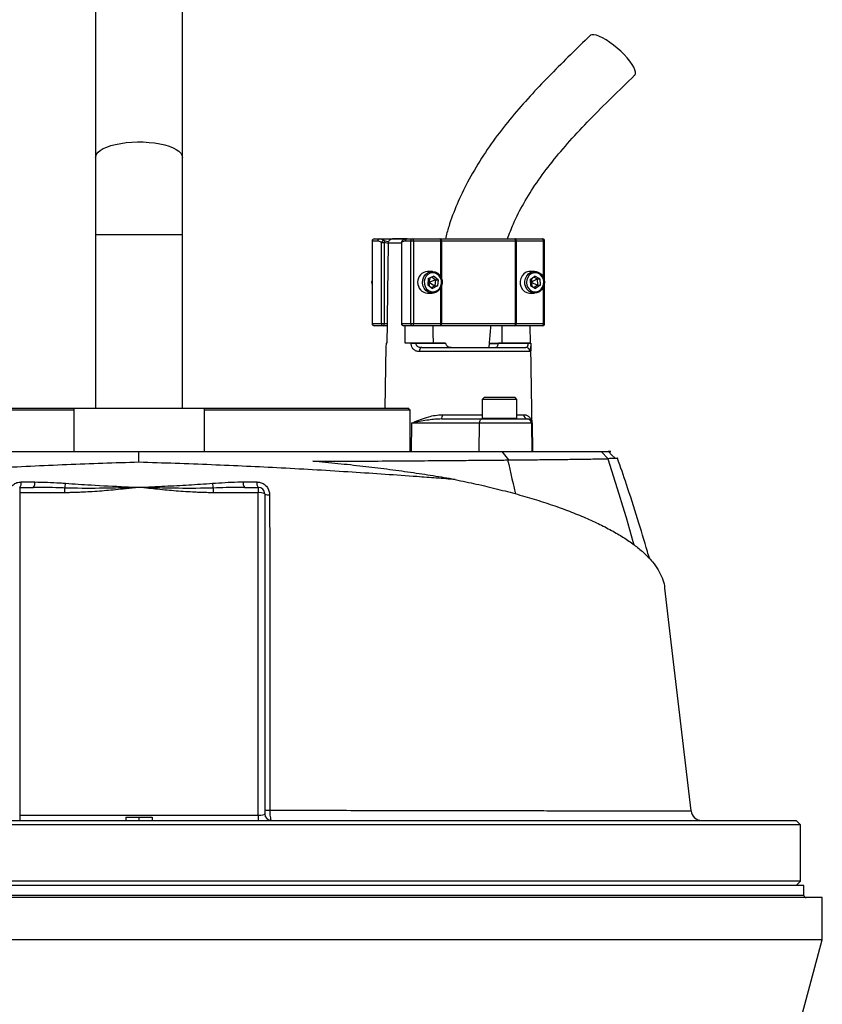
# Model space of a CAD drawing. Header units: millimetres. Extents: x 1417 to 2432, y 654 to 3299.
# Tile 5 of 6: x 1870 to 2240, y 2605 to 3058. Entities that reach past the tile are written whole.
import ezdxf

# ---------------------------------------------------------------- set-up
doc = ezdxf.new("R2010")
doc.units = ezdxf.units.MM

msp = doc.modelspace()

# ---------------------------------------------------------------- linework, layer by layer
at = {"color": 7, "linetype": 'Continuous', "lineweight": 25}
for p, q in [((1904.79, 3202.13), (1904.79, 2995.02)), ((1944.79, 2995.02), (1944.79, 3202.13)), ((1904.79, 2995.02), (1904.79, 2959.46)), ((1944.79, 2959.46), (1944.79, 2995.02)), ((1904.79, 2959.46), (1904.79, 2879.46)), ((1944.79, 2879.46), (1944.79, 2959.46)), ((2032.23, 2956.46), (2032.23, 2918.46)), ((2032.33, 2956.46), (2032.33, 2918.46)), ((2034.88, 2956.46), (2032.33, 2956.46)), ((2033.23, 2957.46), (2035.79, 2957.46)), ((2035.79, 2957.46), (2048.43, 2957.46)), ((2036.55, 2918.46), (2036.55, 2955.76)), ((2036.55, 2955.76), (2037.88, 2955.76)), ((2039.73, 2955.28), (2037.88, 2955.76)), ((2037.88, 2955.76), (2037.88, 2918.46)), ((2039.73, 2955.49), (2039.73, 2955.28)), ((2048.22, 2957.45), (2041.64, 2957.45)), ((2045.76, 2955.76), (2045.76, 2918.46)), ((2045.85, 2955.76), (2045.85, 2918.46)), ((2050.08, 2956.46), (2047.52, 2956.46)), ((2048.43, 2957.46), (2050.98, 2957.46)), ((2051.41, 2956.46), (2050.08, 2956.46)), ((2050.08, 2918.46), (2050.08, 2956.46)), ((2050.98, 2957.46), (2063.53, 2957.46)), ((2051.41, 2956.46), (2051.41, 2918.46)), ((2063.95, 2956.46), (2051.41, 2956.46)), ((2063.53, 2957.46), (2064.12, 2957.46)), ((2064.25, 2956.46), (2063.95, 2956.46)), ((2064.12, 2957.46), (2097.74, 2957.46)), ((2098.42, 2956.46), (2064.25, 2956.46)), ((2097.74, 2957.46), (2098.25, 2957.46)), ((2098.25, 2957.46), (2110.8, 2957.46)), ((2098.42, 2918.46), (2098.42, 2956.46)), ((2098.68, 2956.46), (2098.42, 2956.46)), ((2098.68, 2956.46), (2098.68, 2918.46)), ((2111.22, 2956.46), (2098.68, 2956.46)), ((2111.8, 2918.46), (2111.8, 2956.46)), ((2060.03, 2942.46), (2057.86, 2942.46)), ((2058.17, 2939.15), (2060.55, 2940.33)), ((2062.67, 2938.64), (2060.55, 2940.33)), ((2107.16, 2942.46), (2104.98, 2942.46)), ((2105.1, 2938.8), (2107.31, 2940.34)), ((2109.63, 2939), (2107.31, 2940.34)), ((2058.17, 2939.15), (2057.9, 2936.27)), ((2057.9, 2936.27), (2060.02, 2934.58)), ((2057.98, 2937.17), (2058.41, 2937.46)), ((2058.05, 2937.86), (2058.41, 2937.46)), ((2059.06, 2939.59), (2058.41, 2937.46)), ((2058.41, 2937.46), (2061.41, 2938.64)), ((2058.41, 2937.46), (2058.62, 2935.7)), ((2058.41, 2937.46), (2061.14, 2935.77)), ((2061.14, 2935.77), (2059.53, 2934.97)), ((2059.77, 2939.94), (2061.41, 2938.64)), ((2062.41, 2935.77), (2060.02, 2934.58)), ((2061.41, 2938.64), (2061.14, 2935.77)), ((2061.14, 2935.77), (2062.41, 2935.77)), ((2061.41, 2938.64), (2062.67, 2938.64)), ((2062.67, 2938.64), (2062.41, 2935.77)), ((2105.1, 2938.8), (2105.2, 2935.91)), ((2105.14, 2937.77), (2105.54, 2937.46)), ((2105.16, 2937.09), (2105.54, 2937.46)), ((2105.2, 2935.91), (2107.52, 2934.57)), ((2105.87, 2939.33), (2105.54, 2937.46)), ((2105.54, 2937.46), (2108.36, 2939)), ((2105.54, 2937.46), (2106.04, 2935.43)), ((2105.54, 2937.46), (2108.46, 2936.11)), ((2106.73, 2939.94), (2108.36, 2939)), ((2108.46, 2936.11), (2106.83, 2934.97)), ((2109.73, 2936.11), (2107.52, 2934.57)), ((2108.36, 2939), (2109.63, 2939)), ((2108.36, 2939), (2108.46, 2936.11)), ((2108.46, 2936.11), (2109.73, 2936.11)), ((2109.63, 2939), (2109.73, 2936.11)), ((2057.86, 2932.46), (2060.03, 2932.46)), ((2104.98, 2932.46), (2107.16, 2932.46)), ((2032.33, 2918.46), (2036.55, 2918.46)), ((2037.46, 2917.46), (2033.23, 2917.46)), ((2036.55, 2918.46), (2037.88, 2918.46)), ((2039.1, 2917.46), (2037.46, 2917.46)), ((2037.88, 2918.46), (2039.12, 2918.46)), ((2039.12, 2918.46), (2038.97, 2909.46)), ((2045.85, 2918.46), (2050.08, 2918.46)), ((2050.98, 2917.46), (2046.76, 2917.46)), ((2047.42, 2909.46), (2047.55, 2917.46)), ((2050.08, 2918.46), (2051.41, 2918.46)), ((2063.53, 2917.46), (2050.98, 2917.46)), ((2051.41, 2918.46), (2063.95, 2918.46)), ((2064.12, 2917.46), (2063.53, 2917.46)), ((2063.95, 2918.46), (2064.25, 2918.46)), ((2097.74, 2917.46), (2064.12, 2917.46)), ((2064.25, 2918.46), (2098.42, 2918.46)), ((2098.25, 2917.46), (2097.74, 2917.46)), ((2110.8, 2917.46), (2098.25, 2917.46)), ((2098.42, 2918.46), (2098.68, 2918.46)), ((2098.68, 2918.46), (2111.22, 2918.46)), ((2104.93, 2917.46), (2105.07, 2909.46)), ((2038.68, 2909.46), (2038.68, 2909.42)), ((2038.97, 2909.46), (2038.68, 2909.46)), ((2050.23, 2909.46), (2047.42, 2909.46)), ((2050.23, 2909.42), (2050.23, 2909.46)), ((2052.38, 2909.46), (2052.38, 2909.42)), ((2066.09, 2909.46), (2052.38, 2909.46)), ((2052.38, 2909.42), (2066.09, 2909.42)), ((2066.09, 2909.46), (2066.09, 2909.42)), ((2090.44, 2909.09), (2086.46, 2909.09)), ((2090.49, 2909.42), (2090.49, 2909.46)), ((2104.2, 2909.46), (2090.49, 2909.46)), ((2090.49, 2909.42), (2104.2, 2909.42)), ((2104.2, 2909.42), (2104.2, 2909.46)), ((2105.35, 2909.42), (2105.35, 2909.46)), ((2038.65, 2907.81), (2038.16, 2879.46)), ((2105.14, 2905.49), (2054.03, 2905.49)), ((2055.1, 2907.46), (2103.16, 2907.46)), ((2077.04, 2907.58), (2077.04, 2907.46)), ((2079.66, 2907.46), (2079.66, 2907.58)), ((2081, 2907.58), (2081, 2907.46)), ((2082.52, 2907.58), (2082.52, 2907.46)), ((2084.83, 2907.46), (2084.83, 2907.58)), ((2106.23, 2859.46), (2105.38, 2907.81)), ((2084.03, 2884.46), (2083.03, 2883.46)), ((2083.03, 2883.46), (2083.03, 2874.86)), ((2094.42, 2883.46), (2083.03, 2883.46)), ((2084.03, 2884.46), (2093.99, 2884.46)), ((2093.99, 2884.46), (2098.03, 2884.46)), ((2099.03, 2883.46), (2094.42, 2883.46)), ((2099.03, 2883.46), (2098.03, 2884.46)), ((2099.03, 2874.86), (2099.03, 2883.46)), ((1805.29, 2879.46), (1894.79, 2879.46)), ((1894.79, 2878.46), (1805.31, 2878.46)), ((1894.79, 2879.46), (1894.79, 2859.46)), ((1894.79, 2879.46), (1954.79, 2879.46)), ((1954.79, 2879.46), (2048.79, 2879.46)), ((1954.79, 2879.46), (1954.79, 2859.46)), ((2049.79, 2878.46), (1954.79, 2878.46)), ((2049.79, 2878.46), (2048.79, 2879.46)), ((2049.79, 2859.46), (2049.79, 2878.46)), ((2050.34, 2872.49), (2050.2, 2859.46)), ((2081.66, 2872.49), (2050.34, 2872.49)), ((2064.2, 2874.46), (2082.93, 2874.46)), ((2081.66, 2872.49), (2081.51, 2859.46)), ((2105.74, 2872.49), (2081.66, 2872.49)), ((2082.93, 2874.46), (2103.74, 2874.46)), ((2103.74, 2874.46), (2103.89, 2874.46)), ((2105.74, 2872.49), (2105.96, 2859.46)), ((2106, 2872.49), (2105.74, 2872.49)), ((2106, 2872.49), (2106.23, 2859.46)), ((1924.75, 2854.51), (1924.75, 2859.46)), ((2095.25, 2855.59), (2092.18, 2859.46)), ((2141.09, 2856.17), (2137.86, 2859.46)), ((2094.7, 2855.58), (2095.25, 2855.59)), ((2141.09, 2856.17), (2140.91, 2856.16)), ((1870.48, 2845.46), (1876.76, 2845.46)), ((1972.83, 2845.46), (1979.11, 2845.46)), ((1869.79, 2842.97), (1869.79, 2840.49)), ((1869.79, 2842.97), (1876.15, 2842.97)), ((1869.79, 2840.49), (1869.79, 2691.93)), ((1890.53, 2840.49), (1869.79, 2840.49)), ((1890.53, 2840.49), (1890.53, 2842.66)), ((1959.06, 2842.66), (1959.06, 2840.49)), ((1979.79, 2840.49), (1959.06, 2840.49)), ((1973.43, 2842.97), (1979.79, 2842.97)), ((1979.79, 2842.97), (1979.79, 2840.49)), ((1979.79, 2691.93), (1979.79, 2840.49)), ((1982.79, 2839.97), (1982.79, 2692.46)), ((1869.79, 2691.93), (1979.79, 2691.93)), ((1869.79, 2691.93), (1869.79, 2689.46)), ((1918.79, 2690.96), (1918.79, 2689.46)), ((1918.79, 2690.96), (1924.79, 2690.96)), ((1924.79, 2690.96), (1924.79, 2689.46)), ((1924.79, 2690.96), (1930.79, 2690.96)), ((1930.79, 2690.96), (1930.79, 2689.46)), ((1979.79, 2691.93), (1979.79, 2689.46)), ((2229.79, 2687.46), (1619.79, 2687.46)), ((1621.79, 2689.46), (2227.79, 2689.46)), ((2229.79, 2687.46), (2227.79, 2689.46)), ((2229.79, 2661.46), (2229.79, 2687.46)), ((1924.79, 2659.46), (1618.29, 2659.46)), ((2229.79, 2661.46), (1619.79, 2661.46)), ((2231.29, 2659.46), (1924.79, 2659.46)), ((2227.79, 2659.46), (2229.79, 2661.46)), ((2231.29, 2654.96), (2231.29, 2659.46)), ((1924.79, 2653.96), (1609.79, 2653.96)), ((2239.79, 2653.96), (1924.79, 2653.96)), ((2239.79, 2634.46), (2239.79, 2653.96)), ((1924.79, 2634.46), (1609.79, 2634.46)), ((2239.79, 2634.46), (1924.79, 2634.46)), ((2182, 2419.97), (2239.79, 2634.46))]:
    msp.add_line(p, q, dxfattribs=at)
at = {"color": 1, "linetype": 'Continuous', "lineweight": 25}
for p, q in [((1904.79, 2959.46), (1944.79, 2959.46)), ((2032.33, 2956.46), (2032.23, 2956.46)), ((2037.77, 2956.68), (2039.85, 2956.07)), ((2045.76, 2955.49), (2039.73, 2955.49)), ((2045.76, 2955.76), (2045.85, 2955.76)), ((2063.95, 2939.97), (2063.95, 2956.46)), ((2064.25, 2956.46), (2064.25, 2939.29)), ((2111.22, 2939.67), (2111.22, 2956.46)), ((2111.8, 2956.46), (2111.22, 2956.46)), ((2064.25, 2935.63), (2064.25, 2918.46)), ((2063.95, 2918.46), (2063.95, 2934.95)), ((2111.22, 2918.46), (2111.22, 2935.24)), ((2032.23, 2918.46), (2032.33, 2918.46)), ((2045.76, 2918.46), (2045.85, 2918.46)), ((2111.22, 2918.46), (2111.8, 2918.46)), ((2086.41, 2909.42), (2090.64, 2909.42)), ((2064.63, 2876.42), (2083.03, 2876.42)), ((2083.03, 2874.86), (2094.42, 2874.86)), ((2094.42, 2874.86), (2099.03, 2874.86)), ((2099.03, 2876.42), (2102.12, 2876.42)), ((1924.79, 2654.96), (1618.29, 2654.96)), ((2231.29, 2654.96), (1924.79, 2654.96))]:
    msp.add_line(p, q, dxfattribs=at)
at = {"color": 7, "linetype": 'Continuous', "lineweight": 25, "flags": 128}
for points in [[(2153.25, 3032.83), (2153.32, 3032.89), (2153.61, 3033.5), (2153.63, 3034.32), (2153.38, 3035.34), (2152.85, 3036.53), (2152.07, 3037.87), (2151.06, 3039.31), (2149.84, 3040.82), (2148.43, 3042.35), (2146.89, 3043.88), (2145.25, 3045.36), (2143.55, 3046.75), (2141.83, 3048.02), (2140.14, 3049.13), (2138.53, 3050.06), (2137.03, 3050.77), (2135.69, 3051.26), (2134.54, 3051.51), (2133.6, 3051.51), (2132.91, 3051.26), (2132.72, 3051.11)], [(2039.73, 2955.28), (2039.16, 2921.07), (2039.12, 2918.46)], [(2051.41, 2956.46), (2051.4, 2956.65), (2051.37, 2956.84), (2051.34, 2957.01), (2051.28, 2957.16), (2051.22, 2957.29), (2051.15, 2957.38), (2051.07, 2957.44), (2050.98, 2957.46)], [(2063.95, 2956.46), (2063.94, 2956.65), (2063.92, 2956.84), (2063.88, 2957.01), (2063.83, 2957.16), (2063.76, 2957.29), (2063.69, 2957.38), (2063.61, 2957.44), (2063.53, 2957.46)], [(2098.68, 2956.46), (2098.67, 2956.65), (2098.64, 2956.84), (2098.61, 2957.01), (2098.55, 2957.16), (2098.49, 2957.29), (2098.42, 2957.38), (2098.34, 2957.44), (2098.25, 2957.46)], [(2111.22, 2956.46), (2111.21, 2956.65), (2111.19, 2956.84), (2111.15, 2957.01), (2111.1, 2957.16), (2111.03, 2957.29), (2110.96, 2957.38), (2110.88, 2957.44), (2110.8, 2957.46)], [(2064.54, 2936.95), (2064.25, 2935.62), (2063.64, 2934.44), (2062.77, 2933.47), (2061.7, 2932.81), (2060.5, 2932.48), (2059.26, 2932.53), (2058.09, 2932.94), (2057.06, 2933.69), (2056.24, 2934.71), (2055.71, 2935.94), (2055.5, 2937.28), (2055.63, 2938.64), (2056.08, 2939.91), (2056.83, 2940.99), (2057.81, 2941.81), (2058.96, 2942.31), (2060.19, 2942.45), (2061.4, 2942.22), (2062.52, 2941.64), (2063.45, 2940.74), (2064.12, 2939.6), (2064.5, 2938.31), (2064.54, 2936.95)], [(2064.25, 2937.01), (2064.21, 2938.26), (2063.84, 2939.45), (2063.19, 2940.47), (2062.3, 2941.25), (2061.25, 2941.72), (2060.12, 2941.85), (2059.01, 2941.62), (2058, 2941.06), (2057.17, 2940.2), (2056.59, 2939.12), (2056.32, 2937.9), (2056.37, 2936.65), (2056.73, 2935.47), (2057.38, 2934.44), (2058.27, 2933.66), (2059.32, 2933.19), (2060.45, 2933.06), (2061.56, 2933.29), (2062.58, 2933.85), (2063.4, 2934.71), (2063.98, 2935.79), (2064.25, 2937.01)], [(2104.98, 2942.46), (2104.5, 2942.43), (2103.3, 2942.1), (2102.23, 2941.42), (2101.36, 2940.46), (2100.76, 2939.27), (2100.47, 2937.94), (2100.52, 2936.58), (2100.9, 2935.28), (2101.58, 2934.15), (2102.52, 2933.26), (2103.64, 2932.68), (2104.85, 2932.46), (2104.98, 2932.46)], [(2111.69, 2937.65), (2111.57, 2936.3), (2111.12, 2935.03), (2110.38, 2933.94), (2109.4, 2933.11), (2108.26, 2932.6), (2107.03, 2932.46), (2105.81, 2932.68), (2104.7, 2933.26), (2103.76, 2934.15), (2103.08, 2935.28), (2102.7, 2936.58), (2102.65, 2937.94), (2102.94, 2939.27), (2103.54, 2940.46), (2104.4, 2941.42), (2105.48, 2942.1), (2106.67, 2942.43), (2107.91, 2942.39), (2109.08, 2941.98), (2110.12, 2941.24), (2110.94, 2940.22), (2111.47, 2938.99), (2111.69, 2937.65)], [(2111.4, 2937.63), (2111.19, 2938.86), (2110.68, 2939.98), (2109.9, 2940.89), (2108.93, 2941.53), (2107.83, 2941.83), (2106.69, 2941.78), (2105.62, 2941.38), (2104.69, 2940.66), (2103.98, 2939.69), (2103.55, 2938.53), (2103.43, 2937.28), (2103.64, 2936.05), (2104.15, 2934.93), (2104.92, 2934.02), (2105.9, 2933.38), (2107, 2933.08), (2108.14, 2933.13), (2109.21, 2933.53), (2110.14, 2934.25), (2110.85, 2935.23), (2111.28, 2936.38), (2111.4, 2937.63)], [(2037.46, 2917.46), (2037.54, 2917.48), (2037.62, 2917.53), (2037.69, 2917.62), (2037.76, 2917.75), (2037.81, 2917.9), (2037.85, 2918.07), (2037.87, 2918.26), (2037.88, 2918.46)], [(2050.98, 2917.46), (2051.07, 2917.48), (2051.15, 2917.53), (2051.22, 2917.62), (2051.28, 2917.75), (2051.34, 2917.9), (2051.37, 2918.07), (2051.4, 2918.26), (2051.41, 2918.46)], [(2060.51, 2909.46), (2060.42, 2914.22), (2060.36, 2917.46)], [(2063.53, 2917.46), (2063.61, 2917.48), (2063.69, 2917.53), (2063.76, 2917.62), (2063.83, 2917.75), (2063.88, 2917.9), (2063.92, 2918.07), (2063.94, 2918.26), (2063.95, 2918.46)], [(2092.12, 2917.46), (2092.06, 2914.22), (2091.98, 2909.46)], [(2098.25, 2917.46), (2098.34, 2917.48), (2098.42, 2917.53), (2098.49, 2917.62), (2098.55, 2917.75), (2098.61, 2917.9), (2098.64, 2918.07), (2098.67, 2918.26), (2098.68, 2918.46)], [(2110.8, 2917.46), (2110.88, 2917.48), (2110.96, 2917.53), (2111.03, 2917.62), (2111.1, 2917.75), (2111.15, 2917.9), (2111.19, 2918.07), (2111.21, 2918.26), (2111.22, 2918.46)], [(2055.1, 2907.46), (2054.9, 2907.42), (2054.7, 2907.31), (2054.51, 2907.13), (2054.35, 2906.88), (2054.22, 2906.59), (2054.12, 2906.25), (2054.05, 2905.88), (2054.03, 2905.49)], [(2082.93, 2874.46), (2082.69, 2874.42), (2082.45, 2874.31), (2082.23, 2874.13), (2082.04, 2873.88), (2081.88, 2873.59), (2081.76, 2873.25), (2081.69, 2872.88), (2081.66, 2872.49)], [(2144.11, 2856.49), (2142.81, 2857.8), (2141.16, 2859.46)], [(2179.27, 2693.89), (2169.83, 2774.16), (2167.2, 2796.5)]]:
    msp.add_lwpolyline(points, dxfattribs=at)
at = {"color": 1, "linetype": 'Continuous', "lineweight": 25, "flags": 128}
for points in [[(1904.79, 2995.02), (1904.84, 2995.49), (1905.19, 2996.44), (1905.9, 2997.35), (1906.94, 2998.23), (1908.3, 2999.04), (1909.96, 2999.79), (1911.88, 3000.45), (1914.03, 3001.01), (1916.37, 3001.47), (1918.87, 3001.81), (1921.47, 3002.03), (1924.12, 3002.13), (1926.79, 3002.1), (1929.43, 3001.94), (1931.98, 3001.66), (1934.4, 3001.26), (1936.66, 3000.75), (1938.7, 3000.13), (1940.49, 2999.43), (1942, 2998.64), (1943.21, 2997.8), (1944.08, 2996.9), (1944.61, 2995.97), (1944.79, 2995.02)], [(2094.7, 2855.58), (2095.21, 2853.43), (2095.72, 2851.28), (2096.23, 2849.12), (2096.73, 2846.96), (2097.22, 2844.8), (2097.71, 2842.63), (2098.2, 2840.47), (2098.3, 2840.01)], [(2140.91, 2856.16), (2142.66, 2850.76), (2144.37, 2845.34), (2146.05, 2839.9), (2147.7, 2834.46), (2149.31, 2829), (2150.9, 2823.54), (2152.44, 2818.06), (2152.86, 2816.57)]]:
    msp.add_lwpolyline(points, dxfattribs=at)
at = {"color": 7, "linetype": 'Continuous', "lineweight": 25}
for centre, radius, start, end in [((2033.23, 2956.46), 1, 90, 180), ((2033.28, 2956.5), 0.956, 92.9426, 182.6806), ((2035.84, 2956.5), 0.956, 92.9431, 182.6805), ((2037.63, 2955.6), 1.09, 82.4596, 171.7377), ((2036.78, 2956.09), 1.16, 343.1212, 30.4627), ((2046.76, 2955.75), 1, 130.9851, 180), ((2048.48, 2956.5), 0.956, 92.9431, 182.6805), ((2051.03, 2956.5), 0.956, 92.9435, 182.6801), ((2062.16, 2956.7), 2.1, 353.2763, 21.0124), ((2097.54, 2956.59), 0.888, 351.2747, 77.1173), ((2110.8, 2956.46), 1, 0, 90), ((2058.24, 2937.46), 5.02, 94.4396, 265.5604), ((2035.33, 2937.46), 3.29, 160.5633, 199.4367), ((2033.23, 2918.46), 1, 180, 270), ((2033.28, 2918.41), 0.956, 177.3194, 267.0574), ((2037.51, 2918.41), 0.956, 177.3195, 267.0569), ((2046.76, 2918.46), 1, 180, 270), ((2046.81, 2918.41), 0.956, 177.3195, 267.0569), ((2051.03, 2918.41), 0.956, 177.3199, 267.0565), ((2062.16, 2918.21), 2.1, 338.9876, 6.7237), ((2097.54, 2918.32), 0.888, 282.8827, 8.7253), ((2110.8, 2918.46), 1, 270, 0), ((2051.3, 2824.5), 84.93, 89.274, 90.726), ((2104.77, 2889.52), 19.91, 88.3383, 91.6617), ((2103.15, 2905.46), 1.99, 0.7602, 89.7596), ((2062.06, 2875.96), 2.61, 324.852, 10.1665), ((2083.43, 2874.86), 0.4, 180, 270), ((2098.63, 2874.86), 0.4, 270, 0), ((2104.01, 2876.35), 1.89, 177.7081, 266.4721), ((2103.74, 2872.46), 2, 1.008, 89.992), ((1867.42, 2844.96), 3.1, 320.0294, 9.225), ((1873.44, 2844.95), 3.36, 323.9341, 8.7043), ((1881.65, 2845.53), 9.33, 342.0889, 355.6988), ((1967.94, 2845.53), 9.33, 184.3012, 197.9111), ((1976.15, 2844.95), 3.36, 171.2957, 216.0659), ((1982.17, 2844.96), 3.1, 170.775, 219.9706), ((1979.79, 2839.97), 3, 0, 90), ((1980.52, 2835.78), 4.76, 61.5149, 98.783), ((1984.6, 2842.82), 3.38, 237.6502, 277.3947), ((1984.6, 2703.36), 9.2, 258.6638, 272.9935), ((1985.79, 2692.46), 3, 180, 270), ((2184.24, 2694.46), 5, 186.2771, 269.719), ((2232.29, 2654.96), 1, 180, 270)]:
    msp.add_arc(centre, radius, start, end, dxfattribs=at)
at = {"color": 1, "linetype": 'Continuous', "lineweight": 25}
msp.add_arc((2046.66, 2955.91), 0.818, 133.6409, 190.7583, dxfattribs=at)
at = {"color": 7, "linetype": 'Continuous', "lineweight": 25}
msp.add_ellipse((1979.79, 2692.46), major_axis=(3, 0), ratio=0.173648, start_param=4.712389, end_param=6.283185, dxfattribs=at)
for points, knots in [([(2132.72, 3051.11), (2129.69, 3048.17), (2123.65, 3042.31), (2114.74, 3033.43), (2106.08, 3024.37), (2097.74, 3015), (2089.85, 3005.15), (2082.59, 2994.73), (2076.38, 2984.16), (2071.34, 2973.59), (2067.94, 2964.82), (2066.5, 2959.34), (2066.01, 2957.46)], [0, 0, 0, 0, 0.1105601, 0.2199284, 0.3286815, 0.4372762, 0.5458159, 0.6545726, 0.7635891, 0.8581814, 0.9512749, 1, 1, 1, 1]), ([(2094.66, 2957.45), (2095.53, 2959.79), (2097.64, 2965.46), (2102.16, 2974.12), (2108.15, 2983.63), (2115.31, 2993.19), (2123.54, 3002.85), (2132.73, 3012.65), (2142.74, 3022.66), (2149.69, 3029.38), (2153.25, 3032.83)], [0, 0, 0, 0, 0.075272, 0.182926, 0.298024, 0.421459, 0.553636, 0.694484, 0.84354, 1, 1, 1, 1]), ([(2036.55, 2955.76), (2036.53, 2955.78), (2036, 2956.23), (2035.43, 2956.35), (2034.88, 2956.46)], [0, 0, 0, 0, 0.043981, 1, 1, 1, 1]), ([(2035.79, 2957.46), (2036.1, 2957.43), (2036.77, 2957.37), (2037.42, 2956.92), (2037.77, 2956.68)], [0, 0, 0, 0, 0.458113, 1, 1, 1, 1]), ([(2039.73, 2955.49), (2039.74, 2955.57), (2039.75, 2955.87), (2039.91, 2956.37), (2040.28, 2956.91), (2040.8, 2957.29), (2041.29, 2957.45), (2041.59, 2957.45), (2041.68, 2957.45)], [0, 0, 0, 0, 0.07634, 0.2794697, 0.4823324, 0.6907844, 0.9096319, 1, 1, 1, 1]), ([(2047.52, 2956.46), (2047.24, 2956.43), (2046.67, 2956.37), (2046.13, 2955.96), (2045.85, 2955.76)], [0, 0, 0, 0, 0.492263, 1, 1, 1, 1]), ([(2048.41, 2957.45), (2048.37, 2957.45), (2048.01, 2957.47), (2047.33, 2957.28), (2046.6, 2956.94), (2046.23, 2956.59), (2046.11, 2956.48)], [0, 0, 0, 0, 0.050094, 0.437984, 0.830712, 1, 1, 1, 1]), ([(2086.22, 2907.46), (2086.28, 2908.3), (2086.53, 2911.49), (2086.79, 2914.84), (2087.04, 2917.34), (2087.05, 2917.5)], [0, 0, 0, 0, 0.252849, 0.951019, 1, 1, 1, 1]), ([(2038.68, 2909.42), (2038.67, 2908.99), (2038.66, 2908.41), (2038.65, 2907.94), (2038.65, 2907.81)], [0, 0, 0, 0, 0.733163, 1, 1, 1, 1]), ([(2050.23, 2909.46), (2050.41, 2909.46), (2050.78, 2909.46), (2051.46, 2909.46), (2052, 2909.46), (2052.29, 2909.46), (2052.38, 2909.46)], [0, 0, 0, 0, 0.293561, 0.587117, 0.880657, 1, 1, 1, 1]), ([(2054.03, 2905.49), (2053.52, 2905.54), (2052.52, 2905.64), (2051.29, 2906.47), (2050.5, 2907.67), (2050.24, 2908.72), (2050.23, 2909.29), (2050.23, 2909.42)], [0, 0, 0, 0, 0.2643476, 0.5266142, 0.7503921, 0.9442361, 1, 1, 1, 1]), ([(2052.38, 2909.42), (2052.38, 2909.36), (2052.39, 2909.1), (2052.47, 2908.82), (2052.68, 2908.43), (2052.88, 2908.2), (2053.35, 2907.83), (2054.03, 2907.52), (2054.74, 2907.48), (2055.1, 2907.46)], [0, 0, 0, 0, 0.049479, 0.202298, 0.223806, 0.40194, 0.436542, 0.706718, 1, 1, 1, 1]), ([(2066.09, 2909.42), (2066.1, 2909.33), (2066.12, 2909.21), (2066.17, 2909.11), (2066.18, 2909.09)], [0, 0, 0, 0, 0.797528, 1, 1, 1, 1]), ([(2066.18, 2909.09), (2066.2, 2909.03), (2066.27, 2908.81), (2066.52, 2908.4), (2067.13, 2907.9), (2068.11, 2907.52), (2068.92, 2907.48), (2069.35, 2907.46)], [0, 0, 0, 0, 0.0460796, 0.1787278, 0.3696936, 0.6579025, 1, 1, 1, 1]), ([(2088.91, 2907.46), (2089.25, 2907.5), (2089.71, 2907.57), (2090.15, 2908.12), (2090.35, 2908.59), (2090.4, 2908.96), (2090.42, 2909.09)], [0, 0, 0, 0, 0.499929, 0.69662, 0.895039, 1, 1, 1, 1]), ([(2090.42, 2909.09), (2090.43, 2909.11), (2090.47, 2909.21), (2090.48, 2909.33), (2090.49, 2909.42)], [0, 0, 0, 0, 0.202469, 1, 1, 1, 1]), ([(2103.16, 2907.46), (2103.31, 2907.47), (2103.58, 2907.51), (2103.88, 2907.79), (2104.08, 2908.22), (2104.18, 2908.75), (2104.2, 2909.17), (2104.2, 2909.38), (2104.2, 2909.42)], [0, 0, 0, 0, 0.257173, 0.478799, 0.667627, 0.837556, 0.969712, 1, 1, 1, 1]), ([(2104.2, 2909.46), (2104.39, 2909.46), (2104.78, 2909.46), (2105.18, 2909.46), (2105.34, 2909.46), (2105.35, 2909.46), (2105.35, 2909.46)], [0, 0, 0, 0, 0.293557, 0.587115, 0.880654, 1, 1, 1, 1]), ([(2105.35, 2909.42), (2105.36, 2908.99), (2105.37, 2908.41), (2105.38, 2907.94), (2105.38, 2907.81)], [0, 0, 0, 0, 0.733162, 1, 1, 1, 1]), ([(2050.34, 2872.49), (2050.35, 2872.5), (2050.66, 2872.63), (2052.02, 2873.25), (2054.6, 2874.32), (2058, 2875.44), (2061.37, 2876.23), (2063.54, 2876.36), (2064.63, 2876.42)], [0, 0, 0, 0, 0.002224, 0.076484, 0.33387, 0.59505, 0.795402, 1, 1, 1, 1]), ([(2064.2, 2874.46), (2063.21, 2874.42), (2061.21, 2874.36), (2056.92, 2873.82), (2053.33, 2873.13), (2050.78, 2872.58), (2050.35, 2872.49), (2050.34, 2872.49)], [0, 0, 0, 0, 0.199842, 0.401095, 0.899215, 0.997714, 1, 1, 1, 1]), ([(2102.12, 2876.42), (2102.3, 2876.41), (2103.06, 2876.37), (2104.17, 2875.91), (2105.2, 2874.95), (2105.82, 2873.78), (2105.98, 2872.92), (2106, 2872.5), (2106, 2872.49)], [0, 0, 0, 0, 0.073772, 0.304753, 0.536262, 0.766984, 0.997776, 1, 1, 1, 1]), ([(2106, 2872.49), (2106, 2872.49), (2105.97, 2872.92), (2105.74, 2873.56), (2105, 2874.19), (2104.41, 2874.43), (2103.99, 2874.45), (2103.89, 2874.46)], [0, 0, 0, 0, 0.002286, 0.467145, 0.696954, 0.928045, 1, 1, 1, 1]), ([(1757.39, 2859.46), (1757.7, 2859.46), (1758.32, 2859.46), (1759.26, 2859.46), (1760.2, 2859.46), (1761.15, 2859.46), (1762.11, 2859.46), (1763.08, 2859.46), (1764.06, 2859.46), (1765.04, 2859.46), (1766.03, 2859.46), (1767.03, 2859.46), (1768.04, 2859.46), (1769.05, 2859.46), (1770.08, 2859.46), (1771.11, 2859.46), (1772.14, 2859.46), (1774.23, 2859.46), (1777.41, 2859.46), (1781.77, 2859.46), (1786.23, 2859.46), (1792.36, 2859.46), (1800.3, 2859.46), (1810.24, 2859.46), (1820.54, 2859.46), (1831.17, 2859.46), (1842.1, 2859.46), (1853.32, 2859.46), (1864.82, 2859.46), (1874.6, 2859.46), (1882.49, 2859.46), (1888.45, 2859.46), (1894.43, 2859.46), (1899.34, 2859.46), (1903.14, 2859.46), (1905.83, 2859.46), (1908.52, 2859.46), (1911.22, 2859.46), (1913.92, 2859.46), (1916.63, 2859.46), (1919.33, 2859.46), (1922.04, 2859.46), (1923.85, 2859.46), (1924.75, 2859.46)], [0, 0, 0, 0, 0.007838, 0.015672, 0.023502, 0.031329, 0.039153, 0.046974, 0.054793, 0.06261, 0.070425, 0.078239, 0.086052, 0.093864, 0.101677, 0.109489, 0.117302, 0.125116, 0.156296, 0.187422, 0.218516, 0.249602, 0.312314, 0.374899, 0.437373, 0.499769, 0.562037, 0.624234, 0.686994, 0.749664, 0.780942, 0.812191, 0.843434, 0.874698, 0.888628, 0.90255, 0.916468, 0.930383, 0.944298, 0.958215, 0.972136, 0.986063, 1, 1, 1, 1]), ([(1924.75, 2859.46), (1925.26, 2859.46), (1926.27, 2859.46), (1927.79, 2859.46), (1929.31, 2859.46), (1930.83, 2859.46), (1932.35, 2859.46), (1933.86, 2859.46), (1935.38, 2859.46), (1936.9, 2859.46), (1938.41, 2859.46), (1939.93, 2859.46), (1941.45, 2859.46), (1942.96, 2859.46), (1944.48, 2859.46), (1945.99, 2859.46), (1947.51, 2859.46), (1950.52, 2859.46), (1955.02, 2859.46), (1960.98, 2859.46), (1966.91, 2859.46), (1974.78, 2859.46), (1984.55, 2859.46), (1996.05, 2859.46), (2007.3, 2859.46), (2018.24, 2859.46), (2028.87, 2859.46), (2039.17, 2859.46), (2049.13, 2859.46), (2057.08, 2859.46), (2063.2, 2859.46), (2067.67, 2859.46), (2072.06, 2859.46), (2075.56, 2859.46), (2078.22, 2859.46), (2080.08, 2859.46), (2081.9, 2859.46), (2083.7, 2859.46), (2085.46, 2859.46), (2087.19, 2859.46), (2088.88, 2859.46), (2090.55, 2859.46), (2091.63, 2859.46), (2092.18, 2859.46)], [0, 0, 0, 0, 0.007804, 0.015608, 0.023413, 0.031218, 0.039025, 0.046834, 0.054644, 0.062458, 0.070274, 0.078094, 0.085917, 0.093745, 0.101577, 0.109414, 0.117256, 0.125105, 0.156252, 0.187355, 0.218438, 0.249527, 0.312149, 0.374814, 0.437186, 0.499703, 0.561816, 0.624187, 0.687057, 0.749611, 0.780606, 0.811768, 0.84312, 0.874685, 0.888835, 0.902924, 0.916954, 0.930926, 0.944843, 0.958707, 0.97252, 0.986283, 1, 1, 1, 1]), ([(2092.18, 2859.46), (2095.29, 2859.46), (2101.5, 2859.46), (2109.73, 2859.46), (2117.12, 2859.46), (2123.72, 2859.46), (2129.46, 2859.46), (2134.34, 2859.46), (2136.69, 2859.46), (2137.86, 2859.46)], [0, 0, 0, 0, 0.140354, 0.279782, 0.418845, 0.558086, 0.704887, 0.852418, 1, 1, 1, 1]), ([(2137.86, 2859.46), (2138.83, 2859.46), (2140.75, 2859.46), (2142.19, 2859.46), (2142.45, 2859.46), (2142.05, 2859.46), (2141.22, 2859.46), (2141.07, 2859.46)], [0, 0, 0, 0, 0.238155, 0.475557, 0.711772, 0.948788, 1, 1, 1, 1]), ([(1924.75, 2854.51), (1919.2, 2854.34), (1908.09, 2854), (1891.39, 2853.37), (1874.75, 2852.64), (1858.24, 2851.81), (1842.06, 2850.91), (1826.18, 2849.94), (1810.7, 2848.92), (1797.82, 2848.01), (1787.38, 2847.22), (1781.98, 2846.8), (1779.27, 2846.59)], [0, 0, 0, 0, 0.106476, 0.212951, 0.321602, 0.430252, 0.539079, 0.647904, 0.75908, 0.870256, 0.935068, 1, 1, 1, 1]), ([(2070.49, 2846.55), (2067.63, 2846.78), (2061.91, 2847.23), (2051.22, 2848.02), (2038.34, 2848.93), (2022.96, 2849.95), (2006.96, 2850.94), (1990.7, 2851.84), (1974.42, 2852.65), (1958.1, 2853.36), (1941.52, 2853.99), (1930.34, 2854.34), (1924.75, 2854.51)], [0, 0, 0, 0, 0.068527, 0.137195, 0.245808, 0.354421, 0.465384, 0.576347, 0.681216, 0.786086, 0.893043, 1, 1, 1, 1]), ([(2004.88, 2854.97), (2010.05, 2854.98), (2020.4, 2855.02), (2035.29, 2855.1), (2049.63, 2855.2), (2061.71, 2855.3), (2071.66, 2855.37), (2079.77, 2855.44), (2087.52, 2855.51), (2092.31, 2855.56), (2094.7, 2855.58)], [0, 0, 0, 0, 0.147742, 0.295488, 0.446936, 0.598381, 0.698267, 0.798155, 0.899079, 1, 1, 1, 1]), ([(2070.49, 2846.55), (2067.14, 2847.12), (2060.42, 2848.26), (2049.92, 2849.83), (2039.11, 2851.3), (2027.95, 2852.65), (2016.56, 2853.89), (2008.77, 2854.61), (2004.88, 2854.97)], [0, 0, 0, 0, 0.163748, 0.327797, 0.495188, 0.662578, 0.83129, 1, 1, 1, 1]), ([(2095.25, 2855.59), (2098.58, 2855.62), (2105.24, 2855.68), (2114, 2855.78), (2121.82, 2855.86), (2127.78, 2855.94), (2132.29, 2856), (2135.66, 2856.06), (2138.59, 2856.11), (2140.14, 2856.15), (2140.91, 2856.16)], [0, 0, 0, 0, 0.1503448, 0.3014076, 0.4517491, 0.6027957, 0.7017015, 0.8006074, 0.9003036, 1, 1, 1, 1]), ([(2145.36, 2856.38), (2145.38, 2856.38), (2145.5, 2856.36), (2144.95, 2856.31), (2143.66, 2856.24), (2141.95, 2856.19), (2141.09, 2856.17)], [0, 0, 0, 0, 0.058938, 0.351674, 0.675209, 1, 1, 1, 1]), ([(2160.13, 2810.08), (2159.82, 2811.17), (2158.08, 2817.3), (2154.56, 2828.73), (2149.99, 2843.09), (2146.77, 2852.38), (2145.38, 2856.39)], [0, 0, 0, 0, 0.069902, 0.392967, 0.737831, 1, 1, 1, 1]), ([(1864.55, 2839.48), (1864.58, 2839.95), (1864.66, 2841.06), (1865.39, 2842.74), (1866.71, 2844.24), (1868.49, 2845.27), (1869.82, 2845.4), (1870.48, 2845.46)], [0, 0, 0, 0, 0.153052, 0.358545, 0.569008, 0.784836, 1, 1, 1, 1]), ([(1876.76, 2845.46), (1880.64, 2845.37), (1885.36, 2845.27), (1890.1, 2844.9), (1890.95, 2844.83)], [0, 0, 0, 0, 0.820863, 1, 1, 1, 1]), ([(1890.95, 2844.83), (1894.86, 2844.56), (1903.99, 2843.92), (1915.23, 2843.41), (1922.58, 2843.07), (1924.67, 2842.98), (1924.76, 2842.97), (1924.79, 2842.97)], [0, 0, 0, 0, 0.348397, 0.815335, 0.992175, 0.997121, 1, 1, 1, 1]), ([(1924.79, 2842.97), (1924.83, 2842.97), (1928.8, 2843.16), (1936.46, 2843.51), (1947.72, 2844.06), (1954.99, 2844.58), (1958.63, 2844.83)], [0, 0, 0, 0, 0.002878, 0.351162, 0.675167, 1, 1, 1, 1]), ([(1958.63, 2844.83), (1962.52, 2845.1), (1967.26, 2845.42), (1971.98, 2845.45), (1972.83, 2845.46)], [0, 0, 0, 0, 0.8206785, 1, 1, 1, 1]), ([(1979.11, 2845.46), (1979.65, 2845.42), (1980.81, 2845.32), (1982.49, 2844.52), (1983.9, 2843.17), (1984.85, 2841.42), (1984.97, 2840.12), (1985.03, 2839.48)], [0, 0, 0, 0, 0.17565, 0.380406, 0.58439, 0.792052, 1, 1, 1, 1]), ([(2070.49, 2846.55), (2073.78, 2845.87), (2080.51, 2844.48), (2090.1, 2842.2), (2099.36, 2839.77), (2108.18, 2837.18), (2116.52, 2834.45), (2124.33, 2831.58), (2131.56, 2828.6), (2138.17, 2825.52), (2144.15, 2822.33), (2149.52, 2819.05), (2154.24, 2815.66), (2158.28, 2812.19), (2161.62, 2808.63), (2164.24, 2805.02), (2166.04, 2801.34), (2167.01, 2798.49), (2167.09, 2796.87), (2167.11, 2796.49)], [0, 0, 0, 0, 0.056555, 0.115635, 0.174759, 0.23384, 0.294526, 0.355258, 0.415945, 0.477095, 0.538288, 0.599439, 0.662206, 0.725018, 0.787786, 0.851833, 0.915928, 0.979976, 1, 1, 1, 1]), ([(1890.53, 2842.66), (1889.67, 2842.69), (1884.87, 2842.88), (1880.08, 2842.93), (1876.15, 2842.97)], [0, 0, 0, 0, 0.179378, 1, 1, 1, 1]), ([(1924.79, 2842.97), (1923.76, 2842.86), (1921.77, 2842.64), (1918.92, 2842.33), (1915.63, 2841.99), (1911.91, 2841.64), (1907.58, 2841.26), (1903.36, 2840.95), (1899.74, 2840.74), (1896.88, 2840.62), (1894.69, 2840.55), (1892.58, 2840.5), (1891.2, 2840.5), (1890.53, 2840.49)], [0, 0, 0, 0, 0.09106, 0.1744, 0.25002, 0.380163, 0.499965, 0.629321, 0.749884, 0.815985, 0.879699, 0.941034, 1, 1, 1, 1]), ([(1924.79, 2842.97), (1924.76, 2842.97), (1924.36, 2842.96), (1920.31, 2842.83), (1910.92, 2842.56), (1899.88, 2842.39), (1892.52, 2842.6), (1890.53, 2842.66)], [0, 0, 0, 0, 0.002875, 0.034985, 0.353949, 0.825069, 1, 1, 1, 1]), ([(1959.06, 2840.49), (1958.68, 2840.49), (1957.9, 2840.5), (1956.73, 2840.51), (1955.53, 2840.53), (1954.3, 2840.57), (1953.04, 2840.61), (1951.76, 2840.66), (1949.52, 2840.76), (1946.23, 2840.95), (1942, 2841.26), (1937.67, 2841.64), (1933.5, 2842.04), (1929.16, 2842.49), (1926.32, 2842.8), (1924.79, 2842.97)], [0, 0, 0, 0, 0.033402, 0.067577, 0.102525, 0.138249, 0.17475, 0.212031, 0.250092, 0.370637, 0.499972, 0.619783, 0.749935, 0.86628, 1, 1, 1, 1]), ([(1959.06, 2842.66), (1957.07, 2842.6), (1949.7, 2842.39), (1938.67, 2842.56), (1929.27, 2842.83), (1925.23, 2842.96), (1924.83, 2842.97), (1924.79, 2842.97)], [0, 0, 0, 0, 0.174931, 0.646051, 0.965015, 0.997125, 1, 1, 1, 1]), ([(1973.43, 2842.97), (1972.57, 2842.97), (1967.79, 2842.96), (1962.99, 2842.79), (1959.06, 2842.66)], [0, 0, 0, 0, 0.178968, 1, 1, 1, 1]), ([(1985.03, 2839.48), (1985.03, 2832.23), (1985.03, 2817.73), (1985.04, 2795.92), (1985.04, 2774.05), (1985.05, 2752.14), (1985.06, 2730.19), (1985.07, 2710.87), (1985.08, 2698.85), (1985.08, 2694.18)], [0, 0, 0, 0, 0.1506598, 0.301319, 0.4519756, 0.6026316, 0.7532863, 0.9039402, 1, 1, 1, 1]), ([(1985.08, 2694.18), (1985.08, 2693.95), (1985.1, 2693.16), (1985.17, 2691.86), (1985.33, 2690.54), (1985.55, 2689.63), (1985.71, 2689.51), (1985.79, 2689.46)], [0, 0, 0, 0, 0.090625, 0.314084, 0.542232, 0.771739, 1, 1, 1, 1])]:
    msp.add_open_spline(points, degree=3, knots=knots, dxfattribs=at)
at = {"color": 1, "linetype": 'Continuous', "lineweight": 25}
for points, knots in [([(2105.38, 2907.81), (2105.39, 2907.57), (2105.4, 2906.94), (2105.39, 2906.2), (2105.32, 2905.6), (2105.2, 2905.53), (2105.14, 2905.49)], [0, 0, 0, 0, 0.156847, 0.412541, 0.693103, 1, 1, 1, 1]), ([(1985.08, 2694.18), (1986.73, 2694.18), (1993.9, 2694.17), (2006.44, 2694.16), (2022.47, 2694.13), (2038.07, 2694.11), (2053.16, 2694.09), (2067.65, 2694.06), (2081.49, 2694.04), (2094.65, 2694.01), (2107.06, 2693.99), (2118.63, 2693.97), (2129.32, 2693.94), (2139.07, 2693.93), (2147.86, 2693.91), (2155.65, 2693.9), (2162.39, 2693.89), (2168.05, 2693.88), (2172.56, 2693.88), (2175.97, 2693.87), (2178.18, 2693.87), (2179.26, 2693.87), (2179.16, 2693.87), (2179.12, 2693.87)], [0, 0, 0, 0, 0.0150286, 0.0654032, 0.1159489, 0.1665528, 0.2170987, 0.2674735, 0.3179782, 0.3686547, 0.4193898, 0.4700668, 0.5205721, 0.5711862, 0.6219732, 0.6728191, 0.7236063, 0.7742206, 0.824845, 0.8756429, 0.9264992, 0.9772964, 1, 1, 1, 1])]:
    msp.add_open_spline(points, degree=3, knots=knots, dxfattribs=at)

doc.saveas('drawing.dxf')
